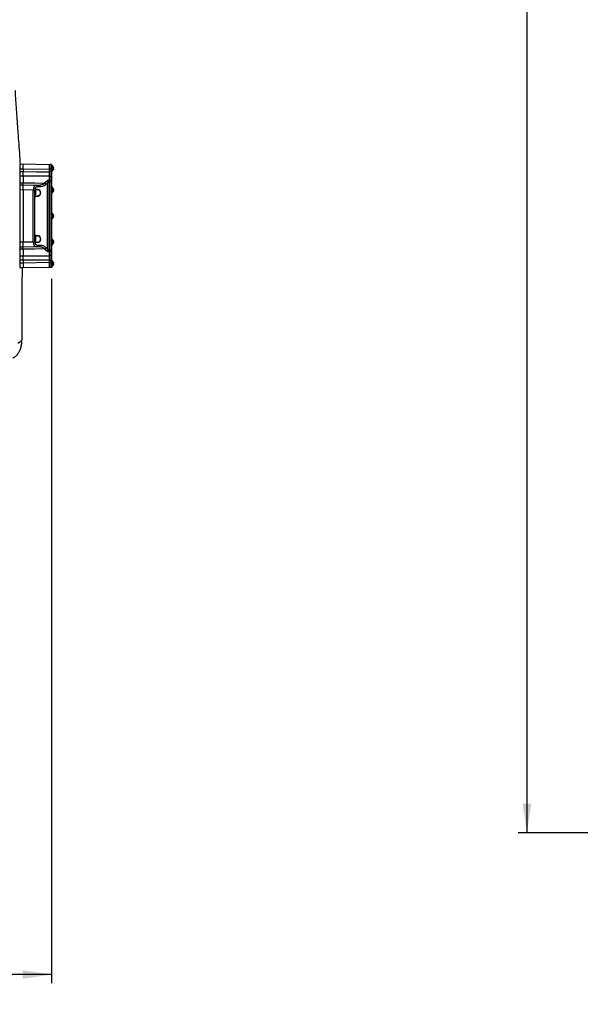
# Model space of a CAD drawing. Extents: x 0 to 8410, y 0 to 5940.
# Tile 35 of 158: x 1884 to 2854, y 1236 to 2941. Entities that reach past the tile are written whole.
import ezdxf

# ---------------------------------------------------------------- set-up
doc = ezdxf.new("R2010")
doc.units = 0
doc.header["$LTSCALE"] = 10
doc.layers.get('0').update_dxf_attribs({"linetype": 'CONTINUOUS'})
doc.styles.add('SLDTEXTSTYLE0', font='TXT', dxfattribs={"width": 0.605})
doc.dimstyles.new('SLDDIMSTYLE1', dxfattribs={"dimtxt": 50, "dimasz": 50, "dimexe": 0, "dimexo": 0.0625, "dimgap": 12.5, "dimtad": 1, "dimdec": 1, "dimrnd": 1e-09, "dimzin": 12, "dimtxsty": 'SLDTEXTSTYLE0', "dimsah": 1, "dimcen": 0.09, "dimazin": 3, "dimtfac": 1, "dimtofl": 0, "dimtmove": 0, "dimatfit": 3, "dimtolj": 1, "dimtzin": 12})
doc.dimstyles.new('SLDDIMSTYLE10', dxfattribs={"dimtxt": 50, "dimasz": 50, "dimexe": 0, "dimexo": 0.0625, "dimgap": -12.5, "dimtad": 0, "dimtih": 1, "dimtoh": 1, "dimdec": 1, "dimlfac": 0.5, "dimrnd": 1e-09, "dimzin": 12, "dimtxsty": 'SLDTEXTSTYLE0', "dimblk1": 'NONE', "dimsah": 1, "dimcen": 0, "dimazin": 3, "dimtfac": 1, "dimtmove": 0, "dimatfit": 3, "dimtolj": 1})
doc.dimstyles.new('SLDDIMSTYLE2', dxfattribs={"dimtxt": 50, "dimasz": 50, "dimexe": 0, "dimexo": 0.0625, "dimgap": 12.5, "dimtad": 1, "dimdec": 0, "dimrnd": 1e-09, "dimzin": 12, "dimtxsty": 'SLDTEXTSTYLE0', "dimsah": 1, "dimcen": 0.09, "dimazin": 3, "dimtfac": 1, "dimtofl": 0, "dimtmove": 0, "dimatfit": 3, "dimtolj": 1, "dimtzin": 12})

# ---------------------------------------------------------------- blocks, each defined once
blk = doc.blocks.new('_D_9')
at = {"color": 7, "linetype": 'CONTINUOUS'}
for p, q in [((6136.6, 4639.1), (2746.6, 4639.1)), ((2761.6, 4639.1), (2761.6, 1533)), ((3861.9, 1533), (2746.6, 1533))]:
    blk.add_line(p, q, dxfattribs=at)
for points in [[(2761.6, 4639.1), (2754.1, 4589.1), (2769.1, 4589.1)], [(2761.6, 1533), (2769.1, 1583), (2754.1, 1583)]]:
    blk.add_solid(points, dxfattribs=at)
at = {"color": 7, "linetype": 'CONTINUOUS', "insert": (2697.2, 3009.7), "char_height": 50, "attachment_point": 1, "rotation": 90, "style": 'SLDTEXTSTYLE0'}
blk.add_mtext('3106', dxfattribs=at)
blk = doc.blocks.new('_D_20')
at = {"color": 7, "linetype": 'CONTINUOUS'}
for p, q in [((286.6, 2500), (286.6, 1272.4)), ((1938.6, 2492), (1938.6, 1272.4)), ((1938.6, 1287.4), (286.6, 1287.4))]:
    blk.add_line(p, q, dxfattribs=at)
for points in [[(286.6, 1287.4), (336.6, 1279.9), (336.6, 1294.9)], [(1938.6, 1287.4), (1888.6, 1294.9), (1888.6, 1279.9)]]:
    blk.add_solid(points, dxfattribs=at)
at = {"color": 7, "linetype": 'CONTINUOUS', "insert": (1036.3, 1351.8), "char_height": 50, "attachment_point": 1, "style": 'SLDTEXTSTYLE0'}
blk.add_mtext('1652', dxfattribs=at)
blk = doc.blocks.new('_D_25')
at = {"color": 7, "linetype": 'CONTINUOUS'}
for p, q in [((2062.6, 5429.6), (2293.3, 4952.4)), ((2293.3, 4952.4), (2402.6, 4726.3)), ((2433.4, 4741.7), (2433.4, 4820.9)), ((2433.4, 4820.9), (2655.2, 4820.9)), ((2655.2, 4820.9), (2655.2, 4741.7)), ((2655.2, 4741.7), (2433.4, 4741.7)), ((2402.6, 4726.3), (2660.9, 4726.3))]:
    blk.add_line(p, q, dxfattribs=at)
blk.add_arc((2178, 5191), 4418, 270.8765, 299.0424, dxfattribs=at)
blk.add_solid([(2293.3, 4952.4), (2308.3, 4904.2), (2321.8, 4910.7)], dxfattribs=at)
at = {"color": 7, "linetype": 'CONTINUOUS', "char_height": 50, "attachment_point": 1, "style": 'SLDTEXTSTYLE0'}
for s, insert in [('%%c', (2450.5, 4806.1)), ('265', (2523.4, 4806.3))]:
    blk.add_mtext(s, dxfattribs=dict(at, insert=insert))
blk = doc.blocks.new('_NONE')

msp = doc.modelspace()

# ---------------------------------------------------------------- linework, layer by layer
at = {"color": 8, "linetype": 'CONTINUOUS'}
for p, q in [((1883.647998, 2681.926896), (1884.13932, 2681.926896)), ((1883.647998, 2677.81346), (1884.13932, 2677.81346)), ((1889.64804, 2682.023098), (1884.13932, 2681.926896)), ((1884.13932, 2681.926896), (1884.13932, 2677.81346)), ((1935.156723, 2681.228806), (1889.64804, 2682.023098)), ((1935.156723, 2677.485396), (1935.156723, 2681.228806)), ((1935.648044, 2681.228806), (1935.156723, 2681.228806)), ((1935.648044, 2677.485396), (1935.156723, 2677.485396)), ((1938.648006, 2682.021787), (1935.648044, 2682.021787)), ((1938.648006, 2677.859237), (1935.648044, 2677.859237)), ((1889.64804, 2670.17584), (1884.13932, 2670.127918)), ((1884.13932, 2670.127918), (1884.13932, 2658.528497)), ((1927.191099, 2657.989671), (1929.721972, 2660.94618)), ((1933.859905, 2662.788798), (1935.156723, 2662.779977)), ((1933.859905, 2660.712411), (1933.859905, 2541.330983)), ((1935.156723, 2662.779977), (1935.156723, 2669.778873)), ((1935.648044, 2660.703351), (1935.156723, 2660.703351)), ((1935.156723, 2541.340162), (1935.156723, 2660.703351)), ((1938.648006, 2669.40706), (1935.648044, 2669.40706)), ((1938.648006, 2662.40101), (1935.648044, 2662.40101)), ((1938.648006, 2661.021759), (1935.648044, 2661.021759)), ((1884.13932, 2645.927002), (1883.647998, 2645.927002)), ((1884.13932, 2658.528497), (1889.64804, 2658.621241)), ((1889.64804, 2646.023084), (1884.13932, 2645.927002)), ((1884.13932, 2645.927002), (1884.13932, 2556.116511)), ((1907.009741, 2645.720054), (1889.64804, 2646.023084)), ((1907.009741, 2556.323459), (1907.009741, 2645.720054)), ((1907.009741, 2645.720054), (1909.078737, 2645.720054)), ((1909.078737, 2645.720054), (1909.078737, 2556.323459)), ((1910.50156, 2635.66344), (1910.50156, 2646.379997)), ((1910.648008, 2646.379997), (1910.50156, 2646.379997)), ((1911.13927, 2646.806051), (1911.13927, 2646.576096)), ((1914.012273, 2646.626164), (1911.13927, 2646.806051)), ((1911.13927, 2646.576096), (1914.012273, 2646.626164)), ((1911.13927, 2646.576096), (1911.13927, 2635.46734)), ((1911.484142, 2647.304346), (1914.357086, 2647.124459)), ((1919.164141, 2651.543071), (1915.184399, 2651.61257)), ((1931.790968, 2543.110182), (1931.790968, 2658.933331)), ((1910.648008, 2635.66344), (1910.50156, 2635.66344)), ((1911.13927, 2635.46734), (1911.13927, 2635.237505)), ((1911.13927, 2635.46734), (1914.012273, 2635.417392)), ((1911.13927, 2635.237505), (1914.012273, 2635.417392)), ((1914.357086, 2634.918978), (1911.484142, 2634.739091)), ((1910.50156, 2555.663397), (1910.50156, 2566.380073)), ((1910.648008, 2566.380073), (1910.50156, 2566.380073)), ((1911.13927, 2566.806008), (1911.13927, 2566.576173)), ((1914.012273, 2566.626121), (1911.13927, 2566.806008)), ((1911.13927, 2566.576173), (1914.012273, 2566.626121)), ((1911.13927, 2566.576173), (1911.13927, 2555.467297)), ((1911.484142, 2567.304303), (1914.357086, 2567.124416)), ((1884.13932, 2556.116511), (1883.647998, 2556.116511)), ((1884.13932, 2556.116511), (1889.64804, 2556.020309)), ((1889.64804, 2543.422272), (1884.13932, 2543.514897)), ((1884.13932, 2543.514897), (1884.13932, 2531.915535)), ((1889.64804, 2556.020309), (1907.009741, 2556.323459)), ((1907.009741, 2556.323459), (1909.078737, 2556.323459)), ((1910.648008, 2555.663397), (1910.50156, 2555.663397)), ((1911.13927, 2555.467297), (1911.13927, 2555.237462)), ((1911.13927, 2555.467297), (1914.012273, 2555.417349)), ((1914.357086, 2554.919054), (1911.484142, 2554.739167)), ((1915.184399, 2550.430943), (1919.164141, 2550.500323)), ((1929.721972, 2541.097333), (1927.191099, 2544.053842)), ((1935.648044, 2541.340162), (1935.156723, 2541.340162)), ((1938.648006, 2541.021754), (1935.648044, 2541.021754)), ((1884.13932, 2524.230053), (1883.647998, 2524.230053)), ((1884.13932, 2531.915535), (1889.64804, 2531.867613)), ((1884.13932, 2524.230053), (1884.13932, 2520.116498)), ((1935.156723, 2539.263536), (1933.859905, 2539.254596)), ((1935.156723, 2532.26458), (1935.156723, 2539.263536)), ((1935.648044, 2524.558057), (1935.156723, 2524.558057)), ((1935.156723, 2520.814707), (1935.156723, 2524.558057)), ((1938.648006, 2539.642383), (1935.648044, 2539.642383)), ((1938.648006, 2532.636394), (1935.648044, 2532.636394)), ((1938.648006, 2524.184276), (1935.648044, 2524.184276)), ((1884.13932, 2520.116498), (1883.647998, 2520.116498)), ((1884.13932, 2520.116498), (1889.64804, 2520.020356)), ((1889.64804, 2520.020356), (1935.156723, 2520.814707)), ((1935.648044, 2520.814707), (1935.156723, 2520.814707)), ((1938.648006, 2520.021726), (1935.648044, 2520.021726))]:
    msp.add_line(p, q, dxfattribs=at)
at = {"color": 7, "linetype": 'CONTINUOUS'}
for p, q in [((1884.13932, 2690.925528), (1889.64804, 2691.02173)), ((1889.64804, 2682.023098), (1889.64804, 2691.02173)), ((1889.64804, 2691.02173), (1935.156723, 2690.227439)), ((1889.64804, 2682.023098), (1889.64804, 2677.858521)), ((1938.648006, 2690.021684), (1935.648044, 2690.021684)), ((1935.648044, 2690.021684), (1935.648044, 2682.021787)), ((1935.648044, 2682.021787), (1935.648044, 2677.859237)), ((1935.648044, 2677.859237), (1935.648044, 2669.40706)), ((1938.648006, 2690.021684), (1938.648006, 2682.021787)), ((1939.647993, 2688.271691), (1938.648006, 2688.271691)), ((1938.648006, 2682.021787), (1938.648006, 2677.859237)), ((1938.648006, 2678.771784), (1939.647993, 2678.771784)), ((1938.648006, 2677.859237), (1938.648006, 2669.40706)), ((1939.647993, 2683.521797), (1939.647993, 2688.271691)), ((1939.647993, 2678.771784), (1939.647993, 2683.521797)), ((1889.64804, 2670.17584), (1889.64804, 2658.621241)), ((1935.648044, 2669.40706), (1935.648044, 2662.40101)), ((1935.648044, 2662.40101), (1935.648044, 2661.021759)), ((1935.648044, 2661.021759), (1935.648044, 2541.021754)), ((1938.648006, 2669.40706), (1938.648006, 2662.40101)), ((1938.648006, 2662.40101), (1938.648006, 2661.021759)), ((1938.648006, 2661.021759), (1938.648006, 2541.021754)), ((1884.13932, 2654.925634), (1889.64804, 2655.021717)), ((1889.64804, 2646.023084), (1889.64804, 2655.021717)), ((1889.64804, 2655.021717), (1913.115402, 2654.612114)), ((1889.64804, 2646.023084), (1889.64804, 2556.020309)), ((1910.648008, 2646.379997), (1910.648008, 2635.66344)), ((1913.115402, 2654.612114), (1917.095204, 2654.542615)), ((1939.647993, 2650.771787), (1938.648006, 2650.771787)), ((1939.647993, 2646.021773), (1939.647993, 2650.771787)), ((1939.647993, 2641.27176), (1939.647993, 2646.021773)), ((1938.648006, 2641.27176), (1939.647993, 2641.27176)), ((1938.648006, 2611.021687), (1938.848039, 2611.021687)), ((1938.848039, 2611.021687), (1938.848039, 2605.77171)), ((1939.647993, 2605.77171), (1938.648006, 2605.77171)), ((1938.648006, 2596.271684), (1939.647993, 2596.271684)), ((1938.848039, 2596.271684), (1938.848039, 2590.021779)), ((1939.647993, 2601.021697), (1939.647993, 2605.77171)), ((1939.647993, 2596.271684), (1939.647993, 2601.021697)), ((1938.648006, 2590.021779), (1938.848039, 2590.021779)), ((1910.648008, 2566.380073), (1910.648008, 2555.663397)), ((1939.647993, 2560.771753), (1938.648006, 2560.771753)), ((1939.647993, 2556.02174), (1939.647993, 2560.771753)), ((1889.64804, 2547.021796), (1884.13932, 2547.117879)), ((1889.64804, 2547.021796), (1889.64804, 2556.020309)), ((1913.115402, 2547.431399), (1889.64804, 2547.021796)), ((1889.64804, 2543.422272), (1889.64804, 2531.867613)), ((1911.13927, 2555.237462), (1914.012273, 2555.417349)), ((1917.095204, 2547.500779), (1913.115402, 2547.431399)), ((1935.648044, 2541.021754), (1935.648044, 2539.642383)), ((1938.648006, 2551.271726), (1939.647993, 2551.271726)), ((1938.648006, 2541.021754), (1938.648006, 2539.642383)), ((1939.647993, 2551.271726), (1939.647993, 2556.02174)), ((1889.64804, 2524.184932), (1889.64804, 2520.020356)), ((1935.648044, 2539.642383), (1935.648044, 2532.636394)), ((1935.648044, 2532.636394), (1935.648044, 2524.184276)), ((1935.648044, 2524.184276), (1935.648044, 2520.021726)), ((1938.648006, 2539.642383), (1938.648006, 2532.636394)), ((1938.648006, 2532.636394), (1938.648006, 2524.184276)), ((1938.648006, 2524.184276), (1938.648006, 2520.021726)), ((1889.64804, 2511.021723), (1884.13932, 2511.117865)), ((1889.64804, 2520.020356), (1889.64804, 2511.021723)), ((1935.156723, 2511.816074), (1889.64804, 2511.021723)), ((1935.648044, 2520.021726), (1935.648044, 2512.02171)), ((1938.648006, 2512.02171), (1935.648044, 2512.02171)), ((1939.647993, 2523.271729), (1938.648006, 2523.271729)), ((1938.648006, 2520.021726), (1938.648006, 2512.02171)), ((1938.648006, 2513.771762), (1939.647993, 2513.771762)), ((1939.647993, 2518.521716), (1939.647993, 2523.271729)), ((1939.647993, 2513.771762), (1939.647993, 2518.521716))]:
    msp.add_line(p, q, dxfattribs=at)
at = {"color": 8, "linetype": 'CONTINUOUS', "flags": 128}
for points in [[(1884.13932, 2677.81346), (1886.606475, 2677.833607), (1889.64804, 2677.858521)], [(1889.64804, 2677.858521), (1912.689766, 2677.669813), (1935.156723, 2677.485396)], [(1935.156723, 2669.778873), (1915.65164, 2669.949343), (1889.64804, 2670.17584)], [(1935.156723, 2660.703351), (1934.139749, 2660.710503), (1933.859905, 2660.712411)], [(1883.647998, 2658.208777), (1883.657416, 2658.270528), (1883.685251, 2658.329894), (1883.730491, 2658.38473), (1883.791407, 2658.432891), (1883.865734, 2658.472707), (1883.950671, 2658.502628), (1884.042998, 2658.521463), (1884.13932, 2658.528497)], [(1889.64804, 2658.621241), (1909.644445, 2658.284833), (1927.191099, 2657.989671)], [(1884.13932, 2543.514897), (1884.042998, 2543.52205), (1883.950671, 2543.540885), (1883.865734, 2543.570687), (1883.791407, 2543.610503), (1883.730491, 2543.658783), (1883.685251, 2543.713619), (1883.657416, 2543.772985), (1883.647998, 2543.834736)], [(1927.191099, 2544.053842), (1909.090837, 2543.749382), (1907.974383, 2543.730547), (1889.64804, 2543.422272)], [(1889.64804, 2524.184932), (1886.606475, 2524.209847), (1884.13932, 2524.230053)], [(1889.64804, 2531.867613), (1909.644445, 2532.041778), (1935.156723, 2532.26458)], [(1935.156723, 2524.558057), (1912.689766, 2524.37364), (1889.64804, 2524.184932)], [(1887.672623, 2389.263083), (1887.618264, 2388.454904), (1887.303373, 2387.036492), (1886.714717, 2385.663499), (1885.863265, 2384.361615), (1884.76499, 2383.155217), (1883.440455, 2382.066955), (1881.914397, 2381.117155), (1880.215367, 2380.323579)]]:
    msp.add_lwpolyline(points, dxfattribs=at)
at = {"color": 7, "linetype": 'CONTINUOUS'}
for centre, radius, start, end in [((1884.148021, 2690.425659), 0.5, 91, 179.999999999), ((1935.148021, 2689.727456), 0.5, 0, 89), ((1936.353868, 2683.256904), 6, 29.799065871, 56.699823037), ((1936.353868, 2683.786572), 6, 303.300176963, 331.048581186), ((1884.148021, 2654.425659), 0.5, 91, 179.999999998), ((1936.353868, 2645.756904), 6, 29.799065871, 56.699823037), ((1936.353868, 2646.286572), 6, 303.300176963, 331.048581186), ((1936.353868, 2600.756904), 6, 29.799065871, 56.699823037), ((1936.353868, 2601.286572), 6, 303.300176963, 331.048581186), ((1936.353868, 2555.756904), 6, 29.799065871, 56.699823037), ((1884.148021, 2547.617817), 0.5, 180, 269), ((1936.353868, 2556.286572), 6, 303.300176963, 331.048581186), ((1884.148021, 2511.617817), 0.5, 180, 269), ((1935.148021, 2512.31602), 0.5, 271, 0), ((1936.353868, 2518.256904), 6, 29.799065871, 56.699823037), ((1936.353868, 2518.786572), 6, 303.300176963, 331.048581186)]:
    msp.add_arc(centre, radius, start, end, dxfattribs=at)
at = {"color": 8, "linetype": 'CONTINUOUS'}
for centre, radius, start, end in [((1884.094805, 2669.678592), 0.451526, 84.342128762, 171.708461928), ((1927.371113, 2656.459966), 5.064845, 29.231520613, 62.344637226), ((1802.674338, 2661.750604), 131.189675, 359.546574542, 0.453425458), ((1935.200849, 2669.329231), 0.451803, 8.189508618, 95.604789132), ((1935.215675, 2662.341899), 0.442027, 11.998882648, 97.66423371), ((1911.147232, 2646.076935), 0.499225, 90.913875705, 179.900578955), ((1911.009154, 2647.264597), 0.476649, 285.841745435, 4.783629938), ((1912.548096, 2652.007464), 2.665715, 351.480940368, 77.712576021), ((1913.882256, 2647.084584), 0.476501, 285.834384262, 4.800259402), ((1916.528159, 2651.938198), 2.665432, 351.474977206, 77.716996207), ((1924.810017, 2653.338623), 5.225112, 31.607324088, 62.890038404), ((1911.147232, 2635.966501), 0.499225, 180.099421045, 269.086124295), ((1911.008981, 2634.77883), 0.476821, 355.219320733, 74.142477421), ((1913.882176, 2634.958906), 0.476586, 355.194126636, 74.158404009), ((1911.147232, 2566.077012), 0.499224, 90.913860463, 179.914298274), ((1911.009081, 2567.264604), 0.476717, 285.848473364, 4.776902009), ((1913.882184, 2567.084591), 0.476569, 285.841105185, 4.793538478), ((1911.147283, 2555.966508), 0.499275, 180.091406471, 269.080434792), ((1911.009081, 2554.778866), 0.476717, 355.223097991, 74.151526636), ((1912.54831, 2550.035901), 2.665525, 282.283598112, 8.522885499), ((1913.882184, 2554.958879), 0.476569, 355.206461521, 74.158894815), ((1916.527945, 2550.105344), 2.665622, 282.286829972, 8.521196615), ((1924.809392, 2548.705737), 5.226151, 297.111830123, 328.387247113), ((1927.371113, 2545.583547), 5.064845, 297.655362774, 330.768479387), ((1802.665846, 2540.292789), 131.198167, 359.546603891, 0.453396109), ((1884.09486, 2532.364922), 0.45158, 188.290617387, 275.650165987), ((1935.215783, 2539.701493), 0.441921, 262.31988476, 347.998417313), ((1935.200798, 2532.714278), 0.451853, 264.402335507, 351.811974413)]:
    msp.add_arc(centre, radius, start, end, dxfattribs=at)
at = {"color": 7, "linetype": 'CONTINUOUS'}
for centre, major_axis, ratio, start_param, end_param in [((1884.598021, 2686.971738), (0, -1.75), 0.7142857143, 3.87163996, 4.0049057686), ((1911.148021, 2646.299896), (-0.357021, 0.410629), 0.852477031, 5.5053842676, 7.0587273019), ((1911.148021, 2635.74358), (0.357021, 0.410629), 0.852477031, 2.3660506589, 3.9193936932), ((1911.148021, 2566.299896), (-0.357021, 0.410629), 0.852477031, 5.5053842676, 7.0587273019), ((1911.148021, 2555.74358), (0.357021, 0.410629), 0.852477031, 2.3660506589, 3.9193936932), ((1884.598021, 2515.071738), (0, 1.75), 0.7142857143, 2.2782795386, 2.4115453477)]:
    msp.add_ellipse(centre, major_axis=major_axis, ratio=ratio, start_param=start_param, end_param=end_param, dxfattribs=at)
at = {"color": 8, "linetype": 'CONTINUOUS'}
for centre, major_axis, ratio, start_param, end_param in [((1884.148021, 2681.924364), (-0.008726, 9.001219), 0.0009691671, 0.0000159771, 1.5705077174), ((1935.148021, 2681.226161), (0.008726, 9.001219), 0.0009691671, 4.7126775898, 6.2831693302), ((1884.148021, 2645.924364), (-0.008726, 9.001219), 0.0009691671, 0.0000159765, 1.5705077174), ((1913.064927, 2645.611623), (-0.037645, 9.001074), 0.6727278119, 6.268629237, 7.8391209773), ((1915.186247, 2645.611623), (5.643148, -2.395374), 0.9751955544, 1.9635715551, 3.5340632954), ((1911.501574, 2646.299896), (-0.707107, 0.766032), 0.9230769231, 5.5152404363, 7.0685834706), ((1913.974852, 2641.021738), (6.115598, 0), 0.9998476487, 4.7749340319, 7.7914365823), ((1994.288786, 2601.021738), (85.210059, 0), 0.9998476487, 2.3941888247, 2.4389824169), ((1911.501574, 2635.74358), (0.707107, 0.766032), 0.9230769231, 2.3561944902, 3.9095375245), ((1911.501574, 2566.299896), (-0.707107, 0.766032), 0.9230769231, 5.5152404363, 7.0685834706), ((1913.974852, 2561.021738), (6.115598, 0), 0.9998476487, 4.7749340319, 7.7914365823), ((1884.148021, 2556.119112), (0.008726, 9.001219), 0.0009691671, 1.5710849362, 3.1415766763), ((1913.064927, 2556.431852), (0.037645, 9.001074), 0.6727278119, 1.5856569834, 3.1561487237), ((1915.186247, 2556.431852), (5.643148, 2.395374), 0.9751955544, 2.7491220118, 4.3196137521), ((1911.501574, 2555.74358), (0.707107, 0.766032), 0.9230769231, 2.3561944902, 3.9095375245), ((1994.288786, 2601.021738), (85.210059, 0), 0.9998476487, 3.84420289, 3.8889964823), ((1884.148021, 2520.119112), (0.008726, 9.001219), 0.0009691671, 1.5710849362, 3.1415766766), ((1935.148021, 2520.817314), (-0.008726, 9.001219), 0.0009691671, 3.141608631, 4.712100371)]:
    msp.add_ellipse(centre, major_axis=major_axis, ratio=ratio, start_param=start_param, end_param=end_param, dxfattribs=at)
at = {"color": 7, "linetype": 'CONTINUOUS'}
for points, knots in [([(1884.970208, 2690.940072), (1884.961129, 2691.070166), (1884.630154, 2695.812361), (1883.34865, 2714.212086), (1880.561558, 2754.308029), (1877.947409, 2792.0032), (1876.278947, 2815.921799), (1876.127859, 2818.087746)], [0, 0, 0, 0, 0.0030792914, 0.1122460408, 0.4345958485, 0.9487998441, 1, 1, 1, 1]), ([(1889.64804, 2670.17584), (1889.64804, 2670.636641), (1889.64804, 2671.866321), (1889.64804, 2674.493454), (1889.64804, 2676.736822), (1889.64804, 2677.858521)], [0, 0, 0, 0, 0.2305643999, 0.6152768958, 1, 1, 1, 1]), ([(1935.648044, 2677.485396), (1935.648044, 2676.768947), (1935.648044, 2674.878686), (1935.648044, 2671.916928), (1935.648044, 2670.234692), (1935.648044, 2669.393589)], [0, 0, 0, 0, 0.233825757, 0.6169198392, 1, 1, 1, 1]), ([(1941.541454, 2686.271717), (1941.645057, 2686.075245), (1941.8539, 2685.679197), (1941.951992, 2685.219957), (1941.871704, 2684.957223), (1941.707137, 2684.885763), (1941.57731, 2684.894378), (1941.541454, 2684.896757)], [0, 0, 0, 0, 0.2469204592, 0.4977420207, 0.7104303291, 0.920024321, 1, 1, 1, 1]), ([(1941.541454, 2684.896757), (1941.645057, 2684.696606), (1941.853909, 2684.293125), (1941.951991, 2683.563731), (1941.871701, 2682.885064), (1941.707125, 2682.430265), (1941.57731, 2682.208086), (1941.541454, 2682.146718)], [0, 0, 0, 0, 0.2469164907, 0.497755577, 0.7104231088, 0.9200162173, 1, 1, 1, 1]), ([(1941.541454, 2682.146718), (1941.645057, 2682.14303), (1941.853904, 2682.135596), (1941.951992, 2681.865574), (1941.871704, 2681.449544), (1941.707157, 2681.066149), (1941.577311, 2680.835462), (1941.541454, 2680.771758)], [0, 0, 0, 0, 0.2469242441, 0.4977587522, 0.7104528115, 0.9200409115, 1, 1, 1, 1]), ([(1935.648044, 2662.433793), (1935.648044, 2662.179776), (1935.648044, 2661.701325), (1935.648044, 2661.057743), (1935.648044, 2660.740798), (1935.648044, 2660.703351)], [0, 0, 0, 0, 0.4995196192, 0.9408675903, 1, 1, 1, 1]), ([(1889.64804, 2655.021717), (1889.64804, 2655.063398), (1889.64804, 2655.174631), (1889.64804, 2656.250992), (1889.64804, 2657.831163), (1889.64804, 2658.621241)], [0, 0, 0, 0, 0.2305590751, 0.6152828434, 1, 1, 1, 1]), ([(1941.541454, 2648.771693), (1941.645057, 2648.57522), (1941.853904, 2648.179163), (1941.951992, 2647.719941), (1941.871705, 2647.457198), (1941.707137, 2647.38574), (1941.57731, 2647.394354), (1941.541454, 2647.396733)], [0, 0, 0, 0, 0.2469185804, 0.4977458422, 0.7104325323, 0.9200249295, 1, 1, 1, 1]), ([(1941.541454, 2647.396733), (1941.645057, 2647.196582), (1941.85391, 2646.793099), (1941.951991, 2646.063707), (1941.871702, 2645.385042), (1941.707125, 2644.930241), (1941.57731, 2644.708062), (1941.541454, 2644.646694)], [0, 0, 0, 0, 0.2469158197, 0.4977557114, 0.7104238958, 0.9200164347, 1, 1, 1, 1]), ([(1941.541454, 2644.646694), (1941.645056, 2644.64301), (1941.853897, 2644.635583), (1941.952, 2644.365529), (1941.871677, 2643.949645), (1941.707167, 2643.566128), (1941.577311, 2643.335436), (1941.541454, 2643.271734)], [0, 0, 0, 0, 0.24693060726, 0.49776231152, 0.71042251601, 0.92003748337, 1, 1, 1, 1]), ([(1941.541454, 2603.771736), (1941.645057, 2603.575275), (1941.853914, 2603.179225), (1941.951991, 2602.719818), (1941.8717, 2602.457279), (1941.707137, 2602.385779), (1941.57731, 2602.394396), (1941.541454, 2602.396776)], [0, 0, 0, 0, 0.246916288, 0.4977656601, 0.7104352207, 0.920025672, 1, 1, 1, 1]), ([(1941.541454, 2602.396776), (1941.645057, 2602.196625), (1941.853909, 2601.793144), (1941.951991, 2601.06375), (1941.871701, 2600.385083), (1941.707125, 2599.930284), (1941.57731, 2599.708105), (1941.541454, 2599.646737)], [0, 0, 0, 0, 0.2469164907, 0.497755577, 0.7104231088, 0.9200162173, 1, 1, 1, 1]), ([(1941.541454, 2599.646737), (1941.645056, 2599.643049), (1941.853899, 2599.635616), (1941.951993, 2599.365602), (1941.871702, 2598.949556), (1941.707151, 2598.566157), (1941.577311, 2598.335481), (1941.541454, 2598.271777)], [0, 0, 0, 0, 0.2469319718, 0.4977650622, 0.7104501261, 0.9200370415, 1, 1, 1, 1]), ([(1941.541454, 2558.771779), (1941.645057, 2558.575312), (1941.853916, 2558.179249), (1941.951989, 2557.719923), (1941.871709, 2557.45709), (1941.707135, 2557.385931), (1941.57731, 2557.394369), (1941.541454, 2557.3967)], [0, 0, 0, 0, 0.2469140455, 0.4977611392, 0.7104439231, 0.9200269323, 1, 1, 1, 1]), ([(1889.64804, 2543.422272), (1889.64804, 2543.910308), (1889.64804, 2545.212748), (1889.64804, 2546.685373), (1889.64804, 2546.909656), (1889.64804, 2547.021796)], [0, 0, 0, 0, 0.2305514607, 0.6152804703, 1, 1, 1, 1]), ([(1935.648044, 2541.340162), (1935.648044, 2541.021889), (1935.648044, 2540.422375), (1935.648044, 2539.869081), (1935.648044, 2539.637009), (1935.648044, 2539.609601)], [0, 0, 0, 0, 0.49950399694, 0.94089020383, 1, 1, 1, 1]), ([(1941.541454, 2557.3967), (1941.645057, 2557.196549), (1941.853909, 2556.793067), (1941.951995, 2556.063669), (1941.87169, 2555.385023), (1941.707168, 2554.930196), (1941.577311, 2554.708106), (1941.541454, 2554.64678)], [0, 0, 0, 0, 0.24692334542, 0.49777088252, 0.71044554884, 0.92004447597, 1, 1, 1, 1]), ([(1941.541454, 2554.64678), (1941.645057, 2554.643106), (1941.853906, 2554.6357), (1941.951991, 2554.365483), (1941.871706, 2553.949605), (1941.707108, 2553.566208), (1941.577309, 2553.335446), (1941.541454, 2553.271701)], [0, 0, 0, 0, 0.2469266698, 0.4977685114, 0.7104253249, 0.9200077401, 1, 1, 1, 1]), ([(1889.64804, 2524.184932), (1889.64804, 2524.854859), (1889.64804, 2526.64264), (1889.64804, 2529.455467), (1889.64804, 2531.063564), (1889.64804, 2531.867613)], [0, 0, 0, 0, 0.2305611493, 0.615280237, 1, 1, 1, 1]), ([(1935.648044, 2532.649924), (1935.648044, 2532.158503), (1935.648044, 2530.861978), (1935.648044, 2528.091241), (1935.648044, 2525.735778), (1935.648044, 2524.558057)], [0, 0, 0, 0, 0.2338306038, 0.6169189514, 1, 1, 1, 1]), ([(1887.671133, 2389.260699), (1887.675786, 2389.541768), (1887.699325, 2390.963748), (1887.725514, 2393.816276), (1887.756023, 2398.062305), (1887.778674, 2403.459045), (1887.811905, 2412.097879), (1887.89995, 2431.337096), (1888.055807, 2465.066075), (1888.189342, 2494.229035), (1888.266345, 2511.045863)], [0, 0, 0, 0, 0.0077870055, 0.0393959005, 0.0731192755, 0.1146608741, 0.1711168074, 0.2838132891, 0.5870107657, 1, 1, 1, 1]), ([(1941.541454, 2521.271755), (1941.645057, 2521.075293), (1941.853911, 2520.679245), (1941.951991, 2520.219861), (1941.871704, 2519.957183), (1941.707136, 2519.885852), (1941.57731, 2519.89438), (1941.541454, 2519.896736)], [0, 0, 0, 0, 0.2469170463, 0.4977595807, 0.7104373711, 0.9200256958, 1, 1, 1, 1]), ([(1941.541454, 2519.896736), (1941.645057, 2519.696585), (1941.853909, 2519.293104), (1941.951993, 2518.563707), (1941.871695, 2517.885049), (1941.707147, 2517.430238), (1941.577311, 2517.208103), (1941.541454, 2517.146756)], [0, 0, 0, 0, 0.2469202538, 0.497763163, 0.7104339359, 0.9200302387, 1, 1, 1, 1]), ([(1941.541454, 2517.146756), (1941.645057, 2517.143075), (1941.853906, 2517.135656), (1941.951995, 2516.865526), (1941.871691, 2516.449593), (1941.707165, 2516.066134), (1941.577311, 2515.83544), (1941.541454, 2515.771736)], [0, 0, 0, 0, 0.2469218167, 0.4977609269, 0.7104410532, 0.9200416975, 1, 1, 1, 1]), ([(1871.927699, 2355.160524), (1872.436143, 2355.402242), (1873.765424, 2356.034192), (1875.750649, 2357.378352), (1877.853572, 2359.130329), (1879.694571, 2361.074593), (1881.314299, 2363.184685), (1882.741555, 2365.487582), (1883.991681, 2368.006611), (1885.070582, 2370.773204), (1885.97667, 2373.824696), (1886.697519, 2377.183698), (1887.220054, 2380.836347), (1887.533624, 2384.780947), (1887.674278, 2387.633983), (1887.670742, 2389.200708), (1887.670478, 2389.31792)], [0, 0, 0, 0, 0.0419328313, 0.1096296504, 0.1769502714, 0.2426395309, 0.3092857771, 0.3784758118, 0.4512556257, 0.5287800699, 0.6120719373, 0.7014381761, 0.7953504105, 0.8917890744, 0.9919043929, 1, 1, 1, 1])]:
    msp.add_open_spline(points, degree=3, knots=knots, dxfattribs=at)
at = {"color": 8, "linetype": 'CONTINUOUS'}
for points, knots in [([(1884.13932, 2677.81346), (1884.139075, 2677.14042), (1884.138425, 2675.346842), (1884.138287, 2673.121023), (1884.138669, 2671.278345), (1884.1391, 2670.515813), (1884.13932, 2670.127918)], [0, 0, 0, 0, 0.2306396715, 0.6146295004, 0.8039648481, 1, 1, 1, 1]), ([(1935.156723, 2669.778873), (1935.15711, 2670.579388), (1935.157884, 2672.180428), (1935.157547, 2674.670244), (1935.157174, 2676.450202), (1935.156876, 2677.134813), (1935.156723, 2677.485396)], [0, 0, 0, 0, 0.3829675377, 0.7659397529, 0.8801399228, 1, 1, 1, 1]), ([(1933.859905, 2662.788798), (1933.391707, 2662.755897), (1932.379576, 2662.684772), (1930.884349, 2662.046872), (1930.136787, 2661.338982), (1929.721972, 2660.94618)], [0, 0, 0, 0, 0.2770047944, 0.5988169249, 1, 1, 1, 1]), ([(1931.790968, 2658.933331), (1931.987472, 2659.305265), (1932.320025, 2659.934706), (1933.012754, 2660.519218), (1933.539633, 2660.700712), (1933.779758, 2660.709483), (1933.859905, 2660.712411)], [0, 0, 0, 0, 0.4500258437, 0.7616001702, 0.9204285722, 1, 1, 1, 1]), ([(1935.156723, 2660.703351), (1935.156784, 2660.748264), (1935.157302, 2661.128614), (1935.157674, 2661.900944), (1935.157053, 2662.47514), (1935.156723, 2662.779977)], [0, 0, 0, 0, 0.0590986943, 0.5004818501, 1, 1, 1, 1]), ([(1884.13932, 2658.528497), (1884.139075, 2658.03686), (1884.138425, 2656.726645), (1884.138287, 2655.598047), (1884.138669, 2655.009692), (1884.1391, 2654.953976), (1884.13932, 2654.925634)], [0, 0, 0, 0, 0.2306310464, 0.6146339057, 0.80396884, 1, 1, 1, 1]), ([(1914.012273, 2635.417392), (1914.257544, 2635.439364), (1914.963346, 2635.502595), (1916.127221, 2635.836428), (1917.476589, 2636.564204), (1918.641999, 2637.667073), (1919.429503, 2639.04449), (1919.779185, 2640.47711), (1919.737111, 2641.848102), (1919.321532, 2643.245573), (1918.403547, 2644.694887), (1917.043841, 2645.776633), (1915.498397, 2646.445601), (1914.513201, 2646.565302), (1914.012273, 2646.626164)], [0, 0, 0, 0, 0.04770384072, 0.13727499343, 0.22971784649, 0.32824642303, 0.40962543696, 0.47472944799, 0.54004656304, 0.60138529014, 0.68704033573, 0.80845504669, 0.90260794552, 1, 1, 1, 1]), ([(1917.095204, 2654.542615), (1917.502226, 2654.544364), (1918.827836, 2654.550062), (1921.084855, 2654.86402), (1923.502462, 2655.636833), (1925.568584, 2656.677941), (1926.646765, 2657.549601), (1927.191099, 2657.989671)], [0, 0, 0, 0, 0.1149177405, 0.3742703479, 0.6387855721, 0.8176359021, 1, 1, 1, 1]), ([(1929.260036, 2656.077077), (1928.734955, 2655.521117), (1927.671059, 2654.394654), (1925.627314, 2653.032144), (1923.188881, 2651.993197), (1920.923489, 2651.562158), (1919.570528, 2651.54748), (1919.164141, 2651.543071)], [0, 0, 0, 0, 0.18184833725, 0.36845387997, 0.62413159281, 0.88710098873, 1, 1, 1, 1]), ([(1914.012273, 2555.417349), (1914.257545, 2555.439316), (1914.963356, 2555.502529), (1916.127187, 2555.83658), (1917.476613, 2556.564114), (1918.641995, 2557.667042), (1919.429504, 2559.044445), (1919.779185, 2560.477068), (1919.737111, 2561.848058), (1919.321534, 2563.245533), (1918.403526, 2564.694838), (1917.043866, 2565.776716), (1915.498401, 2566.445701), (1914.513201, 2566.565307), (1914.012273, 2566.626121)], [0, 0, 0, 0, 0.0477037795, 0.1372759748, 0.2297165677, 0.3282450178, 0.4096239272, 0.4747278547, 0.5400448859, 0.6013835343, 0.6870384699, 0.8084560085, 0.9026087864, 1, 1, 1, 1]), ([(1884.13932, 2547.117879), (1884.139075, 2547.077801), (1884.138425, 2546.970996), (1884.138287, 2546.0601), (1884.138669, 2544.765998), (1884.1391, 2543.93674), (1884.13932, 2543.514897)], [0, 0, 0, 0, 0.2306387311, 0.6146350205, 0.8039649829, 1, 1, 1, 1]), ([(1927.191099, 2544.053842), (1926.56357, 2544.55243), (1925.289651, 2545.564591), (1923.102499, 2546.558643), (1920.768351, 2547.227981), (1918.734451, 2547.493942), (1917.504215, 2547.499073), (1917.095204, 2547.500779)], [0, 0, 0, 0, 0.2090826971, 0.4244500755, 0.6526560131, 0.8845203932, 1, 1, 1, 1]), ([(1919.164141, 2550.500323), (1920.17312, 2550.45249), (1922.221386, 2550.355386), (1924.961291, 2549.360251), (1927.364629, 2547.931131), (1928.621975, 2546.627742), (1929.260036, 2545.966317)], [0, 0, 0, 0, 0.279879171, 0.5681658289, 0.780858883, 1, 1, 1, 1]), ([(1929.721972, 2541.097333), (1930.11605, 2540.721806), (1930.828164, 2540.043215), (1932.295285, 2539.377841), (1933.338952, 2539.295631), (1933.859905, 2539.254596)], [0, 0, 0, 0, 0.3829424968, 0.6919922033, 1, 1, 1, 1]), ([(1931.790968, 2543.110182), (1931.978279, 2542.753823), (1932.297213, 2542.147054), (1932.916967, 2541.599893), (1933.433239, 2541.366117), (1933.702839, 2541.343917), (1933.859905, 2541.330983)], [0, 0, 0, 0, 0.4307259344, 0.7333943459, 0.8446781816, 1, 1, 1, 1]), ([(1933.859905, 2541.330983), (1933.953186, 2541.331661), (1934.385458, 2541.334801), (1934.817731, 2541.337806), (1935.156723, 2541.340162)], [0, 0, 0, 0, 0.2157929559, 1, 1, 1, 1]), ([(1935.156723, 2539.263536), (1935.156784, 2539.296426), (1935.157302, 2539.574886), (1935.157674, 2540.238803), (1935.157053, 2540.958215), (1935.156723, 2541.340162)], [0, 0, 0, 0, 0.0591122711, 0.5004678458, 1, 1, 1, 1]), ([(1884.13932, 2531.915535), (1884.139075, 2531.454201), (1884.138425, 2530.224784), (1884.138287, 2528.101003), (1884.138669, 2525.927451), (1884.1391, 2524.802356), (1884.13932, 2524.230053)], [0, 0, 0, 0, 0.2306399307, 0.6146350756, 0.8039761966, 1, 1, 1, 1]), ([(1935.156723, 2524.558057), (1935.15711, 2525.682401), (1935.157884, 2527.931091), (1935.157547, 2530.223292), (1935.157174, 2531.580953), (1935.156876, 2532.03307), (1935.156723, 2532.26458)], [0, 0, 0, 0, 0.3829650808, 0.765930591, 0.8801430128, 1, 1, 1, 1])]:
    msp.add_open_spline(points, degree=3, knots=knots, dxfattribs=at)

# ---------------------------------------------------------------- dimensions: what is measured, and where the dimension line sits
at = {"color": 7, "linetype": 'CONTINUOUS'}
dim = msp.add_diameter_dim_2p(p1=(2062.617807, 5429.602355), p2=(2293.312801, 4952.444289), dimstyle='SLDDIMSTYLE10', dxfattribs=at)
dim.commit()
dim.dimension.update_dxf_attribs({"geometry": '_D_25', "text_midpoint": (2544.283743, 4781.269917), "dimtype": 163})
for base, p1, p2, angle, dimstyle, picture, middle in [((2761.634054, 1533.021738), (6156.634054, 4639.083327), (3881.910645, 1533.021738), 90, 'SLDDIMSTYLE2', '_D_9', (2761.634054, 3086.052532)), ((286.648021, 1287.386716), (1938.648021, 2512.021738), (286.648021, 2520.021738), 0, 'SLDDIMSTYLE1', '_D_20', (1112.648021, 1287.386716))]:
    dim = msp.add_linear_dim(base=base, p1=p1, p2=p2, angle=angle, dimstyle=dimstyle, dxfattribs=at)
    dim.commit()
    dim.dimension.update_dxf_attribs({"geometry": picture, "text_midpoint": middle, "dimtype": 160})

doc.saveas('drawing.dxf')
